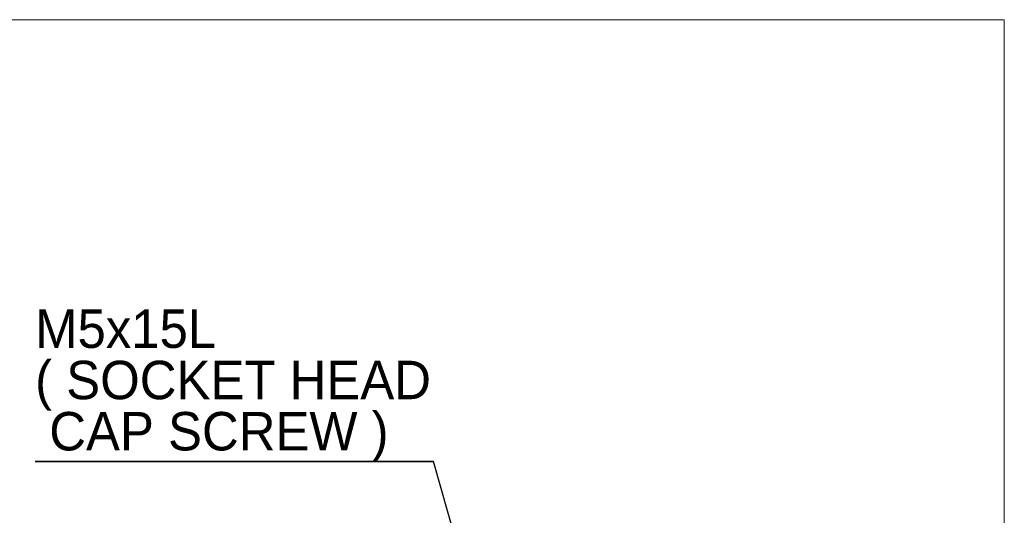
# Model space of a CAD drawing. Header units: millimetres. Extents: x 26 to 746, y 26 to 520.
# Tile 10 of 10: x 535 to 746, y 414 to 520. Entities that reach past the tile are written whole.
import ezdxf

# ---------------------------------------------------------------- set-up
doc = ezdxf.new("R2010")
doc.units = ezdxf.units.MM
doc.header["$LTSCALE"] = 2.6
doc.layers.add('註解框', color=7, linetype='Continuous')
doc.styles.add('SLDTEXTSTYLE0', font='ARIAL.TTF', dxfattribs={"width": 0.948})
doc.styles.get("Standard").update_dxf_attribs({"font": 'ARIAL.TTF'})
doc.dimstyles.new('SLDDIMSTYLE9', dxfattribs={"dimtxt": 0, "dimasz": 6.5, "dimexe": 0, "dimexo": 0.0625, "dimgap": 0, "dimtad": 0, "dimtih": 1, "dimtoh": 1, "dimdec": 0, "dimrnd": 1e-09, "dimzin": 0, "dimdsep": 46, "dimtxsty": 'Standard', "dimsah": 1, "dimcen": 0.09, "dimadec": 0, "dimazin": 0, "dimtfac": 6.5, "dimtdec": 0, "dimtofl": 0, "dimtmove": 0, "dimatfit": 3, "dimfxl": 0, "dimtolj": 1, "dimtzin": 0, "dimarcsym": 0})

# ---------------------------------------------------------------- blocks, each defined once
blk = doc.blocks.new('SW_NOTE_5')
at = {"layer": '註解框', "color": 0}
for p, q in [((-85.61, 0), (0, 0)), ((0, 0), (-85.61, 0)), ((-85.61, 0), (0, 0)), ((0, 0), (-85.61, 0)), ((-85.61, 0), (0, 0)), ((0, 0), (-85.61, 0))]:
    blk.add_line(p, q, dxfattribs=at)
at = {"layer": '註解框', "color": 0, "char_height": 8.255, "attachment_point": 1, "style": 'SLDTEXTSTYLE0'}
for s, insert in [('M5x15L ', (-85.6, 32.66)), ('( SOCKET HEAD', (-85.6, 21.65)), (' CAP SCREW )', (-85.6, 10.65))]:
    blk.add_mtext(s, dxfattribs=dict(at, insert=insert))

msp = doc.modelspace()

# ---------------------------------------------------------------- linework, layer by layer
at = {"color": 7, "linetype": 'Continuous', "lineweight": 0}
for p, q in [((26, 520), (746.2, 520)), ((746.2, 520), (746.2, 26))]:
    msp.add_line(p, q, dxfattribs=at)

# ---------------------------------------------------------------- block references
at = {"layer": '註解框'}
msp.add_blockref('SW_NOTE_5', (623.620951, 425.112824), dxfattribs=at)

# ---------------------------------------------------------------- leaders
msp.add_leader([(655.295865, 313.456438), (623.620951, 425.112824)], dimstyle='SLDDIMSTYLE9', dxfattribs=at)

doc.saveas('drawing.dxf')
